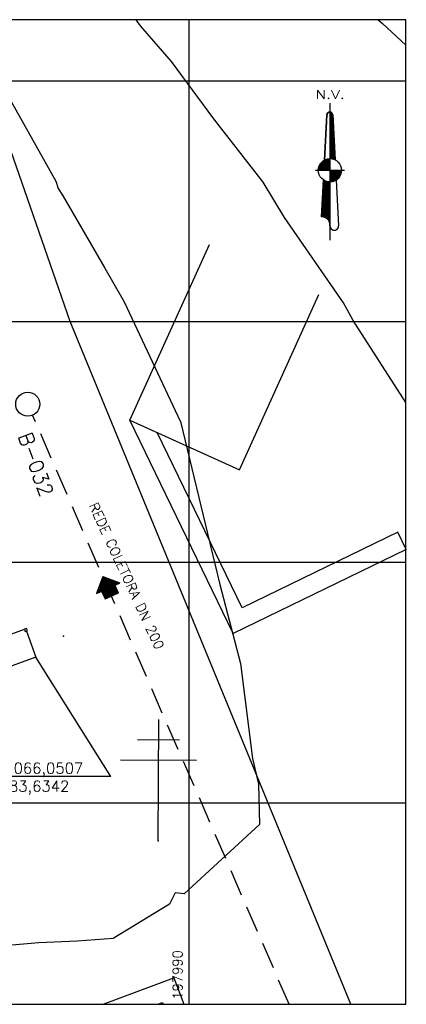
# Model space of a CAD drawing. Header units: millimetres. Extents: x 197878 to 197999, y 8707048 to 8707093.
# Tile 37 of 37: x 197983 to 197999, y 8707052 to 8707093. Entities that reach past the tile are written whole.
import ezdxf
from ezdxf.enums import TextEntityAlignment as Align

# ---------------------------------------------------------------- set-up
doc = ezdxf.new("R2010")
doc.units = ezdxf.units.MM
doc.header["$LTSCALE"] = 0.1
doc.linetypes.add('HIDDEN', pattern=[0.375, 0.25, -0.125])
for name, color, linetype in [('$CURVAS1', 30, 'Continuous'), ('$CURVAS2', 40, 'Continuous'), ('CASA', 6, 'Continuous'), ('CERCA', 3, 'cERCA_LINE'), ('COTAS', 7, 'Continuous'), ('MALHA', 9, 'Continuous'), ('MURO', 9, 'Continuous'), ('NOVO', 8, 'Continuous'), ('POSTE', 3, 'Continuous'), ('REDE-SANITÁRIO', 6, 'Continuous'), ('TEXTO', 2, 'Continuous'), ('TXT_COORD', 2, 'Continuous')]:
    doc.layers.add(name, color=color, linetype=linetype)
doc.styles.add('AG6', font='ROMANS.SHX', dxfattribs={"width": 1.3, "height": 3})
doc.styles.add('ROMAMS', font='ROMANS.shx')
doc.styles.add('romans', font='romans.shx')
doc.styles.get("Standard").update_dxf_attribs({"font": 'romans.shx'})
doc.styles.add('STYLE1', font='romans.shx')
doc.linetypes.add('cERCA_LINE', pattern='A,0.5,-0.2,["X",Standard,S=0.1,R=0,X=-0.1,Y=-0.05],-0.25', length=0.95)

# ---------------------------------------------------------------- blocks, each defined once
blk = doc.blocks.new('A$C26ED7CE0')
for p, q in [((0.1661, 0.1761), (0.0461, 0.1761)), ((0.0461, 0.1061), (0.0461, 0.1761)), ((0.1661, 0.1061), (0.1661, 0.1761)), ((0.1061, 0), (0, 0.1061)), ((0.0461, 0.1061), (0, 0.1061)), ((0.1061, 0), (0.2121, 0.1061)), ((0.2121, 0.1061), (0.1661, 0.1061))]:
    blk.add_line(p, q)
at = {"color": 0}
for p, q in [((0.1632, 0.0571), (0.0461, 0.1742)), ((0.1614, 0.0553), (0.0461, 0.1707)), ((0.1596, 0.0536), (0.0461, 0.1671)), ((0.1579, 0.0518), (0.0461, 0.1636)), ((0.1649, 0.0589), (0.0478, 0.1761)), ((0.1667, 0.0606), (0.0513, 0.1761)), ((0.1685, 0.0624), (0.0548, 0.1761)), ((0.1702, 0.0642), (0.0584, 0.1761)), ((0.172, 0.0659), (0.0619, 0.1761)), ((0.1738, 0.0677), (0.0654, 0.1761)), ((0.1755, 0.0695), (0.069, 0.1761)), ((0.1773, 0.0712), (0.0725, 0.1761)), ((0.1791, 0.073), (0.076, 0.1761)), ((0.1809, 0.0748), (0.0796, 0.1761)), ((0.1826, 0.0766), (0.0831, 0.1761)), ((0.1844, 0.0783), (0.0866, 0.1761)), ((0.1862, 0.0801), (0.0902, 0.1761)), ((0.1879, 0.0819), (0.0937, 0.1761)), ((0.1661, 0.1072), (0.0972, 0.1761)), ((0.1661, 0.1108), (0.1008, 0.1761)), ((0.1661, 0.1143), (0.1043, 0.1761)), ((0.1661, 0.1179), (0.1079, 0.1761)), ((0.1661, 0.1214), (0.1114, 0.1761)), ((0.1661, 0.1249), (0.1149, 0.1761)), ((0.1661, 0.1285), (0.1185, 0.1761)), ((0.1661, 0.132), (0.122, 0.1761)), ((0.1661, 0.1355), (0.1255, 0.1761)), ((0.1661, 0.1391), (0.1291, 0.1761)), ((0.1661, 0.1426), (0.1326, 0.1761)), ((0.1661, 0.1461), (0.1361, 0.1761)), ((0.1661, 0.1497), (0.1397, 0.1761)), ((0.1661, 0.1532), (0.1432, 0.1761)), ((0.1661, 0.1567), (0.1467, 0.1761)), ((0.1661, 0.1603), (0.1503, 0.1761)), ((0.1661, 0.1638), (0.1538, 0.1761)), ((0.1661, 0.1674), (0.1574, 0.1761)), ((0.1661, 0.1709), (0.1609, 0.1761)), ((0.1661, 0.1744), (0.1644, 0.1761)), ((0.1066, 0.0005), (0.0011, 0.1061)), ((0.1084, 0.0023), (0.0046, 0.1061)), ((0.1101, 0.0041), (0.0081, 0.1061)), ((0.1119, 0.0058), (0.0117, 0.1061)), ((0.1137, 0.0076), (0.0152, 0.1061)), ((0.1154, 0.0094), (0.0188, 0.1061)), ((0.1172, 0.0111), (0.0223, 0.1061)), ((0.119, 0.0129), (0.0258, 0.1061)), ((0.1207, 0.0147), (0.0294, 0.1061)), ((0.1225, 0.0164), (0.0329, 0.1061)), ((0.1243, 0.0182), (0.0364, 0.1061)), ((0.1261, 0.02), (0.04, 0.1061)), ((0.1278, 0.0218), (0.0435, 0.1061)), ((0.1561, 0.05), (0.0461, 0.1601)), ((0.1543, 0.0483), (0.0461, 0.1565)), ((0.1526, 0.0465), (0.0461, 0.153)), ((0.1508, 0.0447), (0.0461, 0.1495)), ((0.149, 0.043), (0.0461, 0.1459)), ((0.1473, 0.0412), (0.0461, 0.1424)), ((0.1455, 0.0394), (0.0461, 0.1389)), ((0.1437, 0.0377), (0.0461, 0.1353)), ((0.142, 0.0359), (0.0461, 0.1318)), ((0.1402, 0.0341), (0.0461, 0.1283)), ((0.1384, 0.0324), (0.0461, 0.1247)), ((0.1367, 0.0306), (0.0461, 0.1212)), ((0.1349, 0.0288), (0.0461, 0.1176)), ((0.1331, 0.0271), (0.0461, 0.1141)), ((0.1314, 0.0253), (0.0461, 0.1106)), ((0.1296, 0.0235), (0.0461, 0.107)), ((0.1897, 0.0836), (0.1672, 0.1061)), ((0.1915, 0.0854), (0.1708, 0.1061)), ((0.1932, 0.0872), (0.1743, 0.1061)), ((0.195, 0.0889), (0.1779, 0.1061)), ((0.1968, 0.0907), (0.1814, 0.1061)), ((0.1985, 0.0925), (0.1849, 0.1061)), ((0.2003, 0.0942), (0.1885, 0.1061)), ((0.2021, 0.096), (0.192, 0.1061))]:
    blk.add_line(p, q, dxfattribs=at)
blk = doc.blocks.new('*X50')
at = {"color": 0}
for p, q in [((9739.61, 10071.95), (9739.72, 10072.06)), ((9739.61, 10071.59), (9740, 10071.99)), ((9739.61, 10071.24), (9740.22, 10071.85)), ((9740.62, 10070.74), (9739.61, 10071.76)), ((9739.61, 10070.88), (9740.4, 10071.68)), ((9739.61, 10070.53), (9740.53, 10071.45)), ((9740.64, 10070.37), (9739.61, 10071.41)), ((9740.6, 10071.11), (9739.65, 10072.07)), ((9740.41, 10071.66), (9740.2, 10071.87)), ((9739.61, 10070.18), (9740.6, 10071.17)), ((9740.66, 10070), (9739.61, 10071.05)), ((9739.61, 10069.82), (9740.62, 10070.84)), ((9740.68, 10069.62), (9739.61, 10070.7)), ((9739.61, 10069.47), (9740.64, 10070.5)), ((9740.7, 10069.25), (9739.61, 10070.34)), ((9739.61, 10069.12), (9740.65, 10070.16)), ((9740.72, 10068.88), (9739.61, 10069.99)), ((9739.61, 10068.76), (9740.67, 10069.83)), ((9740.74, 10068.5), (9739.61, 10069.64)), ((9739.61, 10068.41), (9740.69, 10069.49)), ((9740.76, 10068.13), (9739.61, 10069.28)), ((9739.61, 10068.06), (9740.71, 10069.16)), ((9740.78, 10067.76), (9739.61, 10068.93)), ((9739.61, 10067.7), (9740.72, 10068.82)), ((9740.8, 10067.38), (9739.61, 10068.58)), ((9739.61, 10067.35), (9740.74, 10068.49)), ((9740.82, 10067.01), (9739.61, 10068.22)), ((9739.61, 10067), (9740.76, 10068.15)), ((9740.84, 10066.64), (9739.61, 10067.87)), ((9739.61, 10066.64), (9740.78, 10067.81)), ((9740.86, 10066.26), (9739.61, 10067.52)), ((9739.61, 10066.29), (9740.79, 10067.48)), ((9740.88, 10065.89), (9739.61, 10067.16)), ((9739.61, 10065.94), (9740.81, 10067.14)), ((9739.61, 10065.58), (9740.83, 10066.81)), ((9740.9, 10065.52), (9739.61, 10066.81)), ((9739.61, 10065.23), (9740.85, 10066.47)), ((9740.92, 10065.14), (9739.61, 10066.46)), ((9739.61, 10064.87), (9740.86, 10066.13)), ((9740.94, 10064.77), (9739.61, 10066.1)), ((9739.61, 10064.52), (9740.88, 10065.8)), ((9740.96, 10064.4), (9739.61, 10065.75)), ((9739.61, 10064.17), (9740.9, 10065.46)), ((9740.98, 10064.02), (9739.61, 10065.39)), ((9739.61, 10063.81), (9740.92, 10065.13)), ((9741, 10063.65), (9739.61, 10065.04)), ((9739.61, 10063.46), (9740.94, 10064.79)), ((9741.02, 10063.28), (9739.61, 10064.69)), ((9739.61, 10063.11), (9740.95, 10064.45)), ((9741.03, 10062.9), (9739.61, 10064.33)), ((9739.61, 10062.75), (9740.97, 10064.12)), ((9741.05, 10062.53), (9739.61, 10063.98)), ((9739.61, 10062.4), (9740.99, 10063.78)), ((9741.07, 10062.16), (9739.61, 10063.63)), ((9739.61, 10062.05), (9741.01, 10063.45)), ((9741.09, 10061.79), (9739.61, 10063.27)), ((9739.61, 10061.69), (9741.02, 10063.11)), ((9741.11, 10061.41), (9739.61, 10062.92)), ((9739.61, 10061.34), (9741.04, 10062.78)), ((9741.13, 10061.04), (9739.61, 10062.57)), ((9739.61, 10060.99), (9741.06, 10062.44)), ((9741.15, 10060.67), (9739.61, 10062.21)), ((9739.61, 10060.63), (9741.08, 10062.1)), ((9741.17, 10060.29), (9739.61, 10061.86)), ((9739.61, 10060.28), (9741.09, 10061.77)), ((9741.19, 10059.92), (9739.61, 10061.51)), ((9739.61, 10059.92), (9741.11, 10061.43)), ((9741.21, 10059.55), (9739.61, 10061.15)), ((9739.61, 10059.57), (9741.13, 10061.1)), ((9741.23, 10059.17), (9739.61, 10060.8)), ((9739.61, 10059.22), (9741.15, 10060.76)), ((9741.25, 10058.8), (9739.61, 10060.45)), ((9739.61, 10058.86), (9741.17, 10060.42)), ((9739.61, 10058.51), (9741.18, 10060.09)), ((9741.27, 10058.43), (9739.61, 10060.09)), ((9739.61, 10058.16), (9741.2, 10059.75)), ((9741.29, 10058.05), (9739.61, 10059.74)), ((9739.61, 10057.8), (9741.22, 10059.42)), ((9741.31, 10057.68), (9739.61, 10059.38)), ((9739.61, 10057.45), (9741.24, 10059.08)), ((9741.33, 10057.31), (9739.61, 10059.03)), ((9739.61, 10057.1), (9741.25, 10058.74)), ((9741.35, 10056.93), (9739.61, 10058.68)), ((9739.61, 10056.74), (9741.27, 10058.41)), ((9741.37, 10056.56), (9739.61, 10058.32)), ((9739.61, 10056.39), (9741.29, 10058.07)), ((9741.39, 10056.19), (9739.61, 10057.97)), ((9739.64, 10056.07), (9741.31, 10057.74)), ((9741.41, 10055.81), (9739.61, 10057.62)), ((9741.09, 10055.78), (9739.61, 10057.26)), ((9740.56, 10055.95), (9739.61, 10056.91)), ((9740.13, 10056.03), (9739.61, 10056.56)), ((9739.74, 10056.06), (9739.61, 10056.2)), ((9739.97, 10056.05), (9741.32, 10057.4)), ((9740.29, 10056.01), (9741.34, 10057.07)), ((9740.58, 10055.95), (9741.36, 10056.73)), ((9740.85, 10055.87), (9741.38, 10056.39)), ((9741.11, 10055.77), (9741.4, 10056.06)), ((9741.36, 10055.66), (9741.41, 10055.72)), ((9737.12, 10045.06), (9739.61, 10047.55)), ((9737.14, 10045.44), (9739.61, 10047.9)), ((9737.16, 10045.81), (9739.42, 10048.07)), ((9737.18, 10046.19), (9739.09, 10048.1)), ((9737.21, 10046.56), (9738.79, 10048.15)), ((9737.23, 10046.94), (9738.51, 10048.22)), ((9737.25, 10047.31), (9738.24, 10048.31)), ((9739.61, 10045.24), (9737.26, 10047.58)), ((9737.27, 10047.69), (9737.99, 10048.41)), ((9739.61, 10045.6), (9737.28, 10047.92)), ((9737.29, 10048.06), (9737.75, 10048.52)), ((9739.61, 10045.95), (9737.3, 10048.25)), ((9737.31, 10048.44), (9737.52, 10048.65)), ((9739.61, 10046.3), (9737.32, 10048.59)), ((9739.61, 10046.66), (9737.73, 10048.54)), ((9739.61, 10047.01), (9738.34, 10048.27)), ((9739.61, 10047.36), (9738.82, 10048.14)), ((9739.61, 10047.72), (9739.24, 10048.08)), ((9736.93, 10041.69), (9739.61, 10044.37)), ((9736.95, 10042.06), (9739.61, 10044.72)), ((9736.97, 10042.44), (9739.61, 10045.08)), ((9736.99, 10042.81), (9739.61, 10045.43)), ((9737.01, 10043.19), (9739.61, 10045.78)), ((9737.03, 10043.56), (9739.61, 10046.14)), ((9737.06, 10043.94), (9739.61, 10046.49)), ((9739.61, 10041.71), (9737.07, 10044.24)), ((9737.08, 10044.31), (9739.61, 10046.84)), ((9739.61, 10042.06), (9737.09, 10044.57)), ((9737.1, 10044.69), (9739.61, 10047.2)), ((9739.61, 10042.41), (9737.11, 10044.91)), ((9739.61, 10042.77), (9737.13, 10045.24)), ((9739.61, 10043.12), (9737.15, 10045.58)), ((9739.61, 10043.47), (9737.17, 10045.91)), ((9739.61, 10043.83), (9737.19, 10046.25)), ((9739.61, 10044.18), (9737.21, 10046.58)), ((9739.61, 10044.54), (9737.23, 10046.92)), ((9739.61, 10044.89), (9737.24, 10047.25)), ((9736.71, 10037.94), (9739.61, 10040.83)), ((9736.73, 10038.31), (9739.61, 10041.19)), ((9736.76, 10038.69), (9739.61, 10041.54)), ((9736.78, 10039.06), (9739.61, 10041.89)), ((9736.8, 10039.44), (9739.61, 10042.25)), ((9736.82, 10039.81), (9739.61, 10042.6)), ((9736.84, 10040.19), (9739.61, 10042.95)), ((9736.86, 10040.56), (9739.61, 10043.31)), ((9736.88, 10040.94), (9739.61, 10043.66)), ((9739.61, 10038.17), (9736.88, 10040.9)), ((9739.61, 10038.52), (9736.9, 10041.23)), ((9736.91, 10041.31), (9739.61, 10044.01)), ((9739.61, 10038.88), (9736.92, 10041.56)), ((9739.61, 10039.23), (9736.94, 10041.9)), ((9739.61, 10039.59), (9736.96, 10042.23)), ((9739.61, 10039.94), (9736.98, 10042.57)), ((9739.61, 10040.29), (9737, 10042.9)), ((9739.61, 10040.65), (9737.01, 10043.24)), ((9739.61, 10041), (9737.03, 10043.57)), ((9739.61, 10041.35), (9737.05, 10043.91)), ((9736.61, 10036.07), (9739.61, 10039.07)), ((9736.63, 10036.44), (9739.61, 10039.42)), ((9736.65, 10036.81), (9739.61, 10039.77)), ((9736.67, 10037.19), (9739.61, 10040.13)), ((9736.69, 10037.56), (9739.61, 10040.48)), ((9739.61, 10034.64), (9736.69, 10037.55)), ((9739.61, 10034.99), (9736.71, 10037.89)), ((9739.61, 10035.34), (9736.73, 10038.22)), ((9739.61, 10035.7), (9736.75, 10038.55)), ((9739.61, 10036.05), (9736.77, 10038.89)), ((9739.61, 10036.4), (9736.79, 10039.22)), ((9739.61, 10036.76), (9736.8, 10039.56)), ((9739.61, 10037.11), (9736.82, 10039.89)), ((9739.61, 10037.46), (9736.84, 10040.23)), ((9739.61, 10037.82), (9736.86, 10040.56)), ((9736.98, 10036.08), (9739.61, 10038.71)), ((9737.3, 10036.06), (9739.61, 10038.36)), ((9737.6, 10036), (9739.61, 10038)), ((9737.87, 10035.91), (9739.61, 10037.65)), ((9736.75, 10036.08), (9736.61, 10036.21)), ((9737.1, 10036.08), (9736.63, 10036.55)), ((9737.52, 10036.02), (9736.65, 10036.88)), ((9738.05, 10035.84), (9736.67, 10037.22)), ((9738.11, 10035.81), (9739.61, 10037.3)), ((9738.34, 10035.68), (9739.61, 10036.94)), ((9738.55, 10035.54), (9739.61, 10036.59)), ((9738.74, 10035.38), (9739.61, 10036.24)), ((9738.92, 10035.2), (9739.61, 10035.88)), ((9739.08, 10035), (9739.61, 10035.53)), ((9739.22, 10034.79), (9739.61, 10035.18)), ((9739.35, 10034.57), (9739.61, 10034.82)), ((9739.61, 10034.28), (9739.37, 10034.51)), ((9739.45, 10034.32), (9739.61, 10034.47)), ((9739.54, 10034.05), (9739.61, 10034.12)), ((9739.61, 10033.93), (9739.56, 10033.98)), ((9739.6, 10033.75), (9739.61, 10033.76))]:
    blk.add_line(p, q, dxfattribs=at)
blk = doc.blocks.new('*X51')
at = {"color": 0}
for p, q in [((9735.62, 10052.4), (9739.27, 10056.05)), ((9735.64, 10052.07), (9739.61, 10056.04)), ((9735.68, 10052.81), (9738.86, 10056)), ((9735.8, 10053.29), (9738.39, 10055.88)), ((9735.99, 10052.07), (9739.61, 10055.68)), ((9736.04, 10053.89), (9737.78, 10055.63)), ((9736.34, 10052.07), (9739.61, 10055.33)), ((9738.79, 10052.07), (9736.4, 10054.46)), ((9739.14, 10052.07), (9736.56, 10054.66)), ((9736.7, 10052.07), (9739.61, 10054.97)), ((9739.5, 10052.07), (9736.72, 10054.84)), ((9739.61, 10052.31), (9736.9, 10055.02)), ((9737.05, 10052.07), (9739.61, 10054.62)), ((9739.61, 10052.67), (9737.09, 10055.18)), ((9739.61, 10053.02), (9737.29, 10055.33)), ((9739.61, 10053.37), (9737.51, 10055.47)), ((9739.61, 10053.73), (9737.73, 10055.6)), ((9739.61, 10054.08), (9737.97, 10055.72)), ((9739.61, 10054.43), (9738.22, 10055.82)), ((9739.61, 10054.79), (9738.49, 10055.91)), ((9739.61, 10055.14), (9738.77, 10055.98)), ((9739.61, 10055.5), (9739.07, 10056.03)), ((9739.61, 10055.85), (9739.39, 10056.06)), ((9735.61, 10052.07), (9735.61, 10052.07)), ((9735.96, 10052.07), (9735.62, 10052.41)), ((9736.32, 10052.07), (9735.66, 10052.72)), ((9736.67, 10052.07), (9735.72, 10053.02)), ((9737.02, 10052.07), (9735.8, 10053.29)), ((9737.38, 10052.07), (9735.89, 10053.55)), ((9737.73, 10052.07), (9736, 10053.8)), ((9738.08, 10052.07), (9736.12, 10054.03)), ((9738.44, 10052.07), (9736.25, 10054.25)), ((9737.4, 10052.07), (9739.61, 10054.27)), ((9737.76, 10052.07), (9739.61, 10053.91)), ((9738.11, 10052.07), (9739.61, 10053.56)), ((9738.47, 10052.07), (9739.61, 10053.21)), ((9738.82, 10052.07), (9739.61, 10052.85)), ((9739.17, 10052.07), (9739.61, 10052.5)), ((9739.53, 10052.07), (9739.61, 10052.15))]:
    blk.add_line(p, q, dxfattribs=at)
blk = doc.blocks.new('*X52')
at = {"color": 0}
for p, q in [((9739.61, 10048.26), (9743.42, 10052.07)), ((9739.61, 10048.61), (9743.06, 10052.07)), ((9739.61, 10048.96), (9742.71, 10052.07)), ((9739.61, 10049.32), (9742.35, 10052.07)), ((9739.61, 10049.67), (9742, 10052.07)), ((9739.61, 10050.03), (9741.65, 10052.07)), ((9739.61, 10050.38), (9741.29, 10052.07)), ((9739.61, 10050.73), (9740.94, 10052.07)), ((9739.61, 10051.09), (9740.59, 10052.07)), ((9739.61, 10051.44), (9740.23, 10052.07)), ((9739.61, 10051.79), (9739.88, 10052.07)), ((9742.38, 10049.19), (9739.61, 10051.96)), ((9742.19, 10049.02), (9739.61, 10051.61)), ((9742, 10048.86), (9739.61, 10051.25)), ((9739.78, 10048.08), (9743.6, 10051.9)), ((9742.55, 10049.37), (9739.85, 10052.07)), ((9740.17, 10048.12), (9743.56, 10051.5)), ((9742.71, 10049.56), (9740.21, 10052.07)), ((9742.87, 10049.76), (9740.56, 10052.07)), ((9740.6, 10048.19), (9743.47, 10051.06)), ((9743.01, 10049.97), (9740.91, 10052.07)), ((9743.13, 10050.21), (9741.27, 10052.07)), ((9743.24, 10050.44), (9741.62, 10052.07)), ((9743.35, 10050.69), (9741.97, 10052.07)), ((9743.44, 10050.95), (9742.33, 10052.07)), ((9743.51, 10051.24), (9742.68, 10052.07)), ((9743.56, 10051.54), (9743.03, 10052.07)), ((9743.6, 10051.86), (9743.39, 10052.07)), ((9741.78, 10048.73), (9739.61, 10050.9)), ((9741.56, 10048.59), (9739.61, 10050.55)), ((9741.34, 10048.46), (9739.61, 10050.19)), ((9741.08, 10048.36), (9739.61, 10049.84)), ((9740.82, 10048.27), (9739.61, 10049.49)), ((9740.56, 10048.18), (9739.61, 10049.13)), ((9740.25, 10048.13), (9739.61, 10048.78)), ((9739.94, 10048.09), (9739.61, 10048.42)), ((9739.61, 10048.07), (9739.61, 10048.07)), ((9741.15, 10048.39), (9743.27, 10050.51)), ((9741.94, 10048.83), (9742.85, 10049.73))]:
    blk.add_line(p, q, dxfattribs=at)
blk = doc.blocks.new('A$C7D82471C')
at = {"color": 6, "elevation": -1156.78}
for points in [[(2.98, 26.36), (3.83, 41.17, -0.381158), (4.79, 42.13), (4.79, 26.81)], [(4.79, 22.98), (4.79, 26.81, -1.24302)]]:
    blk.add_lwpolyline(points, format="xyb", dxfattribs=at)
for points in [[(4.79, 45), (4.79, 0)], [(3.83, 41.17), (2.98, 26.36)], [(5.74, 41.17), (6.52, 26.39)], [(0, 22.98), (9.57, 22.98)], [(2.61, 19.83), (1.91, 7.66)], [(6.87, 19.77), (7.66, 4.79)]]:
    blk.add_lwpolyline(points, dxfattribs=at)
at = {"color": 6}
blk.add_circle((4.79, 22.98, -1156.78), 3.83, dxfattribs=at)
for centre, radius, start, end in [((4.79, 41.17, -1156.78), 0.957, 0, 180), ((2.21, 5.08, -1156.78), 2.59, 353.4071, 96.5929), ((6.22, 4.76, -1156.78), 1.44, 178.9205, 1.0795)]:
    blk.add_arc(centre, radius, start, end, dxfattribs=at)
at = {"color": 6, "xscale": 0.9574468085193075, "yscale": 0.9574468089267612, "zscale": 0.9574468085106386}
for name in ['*X50', '*X51', '*X52']:
    blk.add_blockref(name, (-9320.37, -9601.34, -1156.78), dxfattribs=at)
at = {"color": 4, "style": 'AG6', "width": 1.3}
blk.add_text('N.V.', height=2.872, dxfattribs=at).set_placement((0.05, 46.47, -1156.78))

msp = doc.modelspace()

# ---------------------------------------------------------------- linework, layer by layer
at = {"layer": '$CURVAS1'}
msp.add_polyline3d([(197981.95459, 8707090.27212, 680), (197984.46372, 8707085.82079, 680), (197984.56511, 8707085.52324, 680), (197984.74869, 8707085.24303, 680), (197986.49695, 8707082.21645, 680), (197987.24645, 8707080.91435, 680), (197987.30949, 8707080.80827, 680), (197989.53992, 8707076.06316, 680), (197989.66626, 8707075.7981, 680), (197989.6643, 8707075.78431, 680), (197990.86464, 8707070.7926, 680), (197991.28221, 8707069.07166, 680), (197992.13983, 8707065.78697, 680), (197992.64067, 8707061.84594, 680), (197992.88572, 8707060.78365, 680), (197992.93915, 8707059.1011, 680), (197989.79982, 8707056.22583, 680), (197989.4291, 8707056.26775, 680), (197989.18415, 8707055.79982, 680), (197986.84924, 8707054.36363, 680), (197985.35774, 8707054.25457, 680), (197983.76096, 8707054.19256, 680), (197980.53681, 8707053.91448, 680)], dxfattribs=at)
at = {"layer": '$CURVAS2'}
for points in [[(197999.01636, 8707076.62975, 681), (197996.82439, 8707080.03568, 681), (197996.4272, 8707080.76833, 681), (197993.9752, 8707084.31251, 681), (197993.08483, 8707085.78302, 681), (197991.03683, 8707088.41272, 681), (197989.27127, 8707090.79977, 681), (197987.98176, 8707092.28224, 681), (197987.81028, 8707092.53403, 681)], [(197997.87175, 8707092.53403, 682), (197998.04824, 8707092.37014, 682), (197999.01636, 8707091.48201, 682)]]:
    msp.add_polyline3d(points, dxfattribs=at)
at = {"color": 2, "elevation": 1}
msp.add_lwpolyline([(197951.296, 8707051.63595), (197999.01636, 8707051.63595), (197999.01636, 8707092.53403), (197951.296, 8707092.53403)], close=True, dxfattribs=at)
at = {"color": 4}
msp.add_circle((197983.29768, 8707076.56331), 0.5, dxfattribs=at)
at = {"layer": 'CASA'}
for points in [[(197987.54511, 8707075.90529), (197990.8495, 8707083.19097)], [(197992.09866, 8707073.84005), (197995.40304, 8707081.12572)], [(197987.54511, 8707075.90529), (197992.09866, 8707073.84005)]]:
    msp.add_lwpolyline(points, dxfattribs=at)
msp.add_point((197987.5459, 8707075.9058, 679.665), dxfattribs=at)
at = {"layer": 'CERCA', "color": 2, "linetype": 'Continuous', "ltscale": 500}
msp.add_line((197982.21995, 8707066.87894), (197983.1585, 8707067.21851), dxfattribs=at)
at = {"layer": 'CERCA', "color": 2, "ltscale": 20}
for p, q in [((197983.23954, 8707067.14148), (197983.63419, 8707066.05068)), ((197983.63419, 8707066.05068), (197964.82726, 8707059.24633))]:
    msp.add_line(p, q, dxfattribs=at)
at = {"layer": 'CERCA'}
for points in [[(197985.05499, 8707079.99254), (197985.05499, 8707079.99254), (197980.69848, 8707092.53403)], [(197996.72333, 8707051.63595), (197985.05499, 8707079.99254)]]:
    msp.add_lwpolyline(points, dxfattribs=at)
at = {"layer": 'CERCA', "color": 4, "linetype": 'Continuous', "ltscale": 500}
msp.add_lwpolyline([(197983.28656, 8707067.15849), (197983.25254, 8707067.25253), (197983.1585, 8707067.21851), (197983.19252, 8707067.12447)], close=True, dxfattribs=at)
at = {"layer": 'CERCA'}
msp.add_point((197985.0558, 8707079.9931, 679.6768), dxfattribs=at)
at = {"layer": 'MALHA'}
for p, q in [((197990, 8707092.53403), (197990, 8707051.63595)), ((197951.296, 8707090), (197999.01636, 8707090)), ((197951.296, 8707080), (197999.01636, 8707080)), ((197951.296, 8707070), (197999.01636, 8707070)), ((197951.296, 8707060), (197999.01636, 8707060))]:
    msp.add_line(p, q, dxfattribs=at)
at = {"layer": 'MURO'}
for p, q in [((197991.83521, 8707067.03743), (197987.54511, 8707075.90529)), ((197992.20697, 8707068.10598), (197988.68362, 8707075.38893)), ((197998.68834, 8707071.24154), (197992.20697, 8707068.10598)), ((197999.03674, 8707070.52139), (197998.68834, 8707071.24154)), ((197999.03674, 8707070.52139), (197991.83521, 8707067.03743)), ((197986.42978, 8707051.63595), (197989.37305, 8707052.74136)), ((197989.37305, 8707052.74136), (197989.78821, 8707051.63595)), ((197988.70514, 8707051.63595), (197988.90541, 8707051.71117)), ((197988.90541, 8707051.71117), (197988.93365, 8707051.63595))]:
    msp.add_line(p, q, dxfattribs=at)
msp.add_point((197989.3737, 8707052.7419, 680.0602), dxfattribs=at)
at = {"layer": 'NOVO'}
for p in [(197984.7791, 8707066.93362), (197984.77911, 8707066.93355)]:
    msp.add_point(p, dxfattribs=at)
at = {"layer": 'POSTE'}
for p, q in [((197988.71866, 8707058.42778), (197988.74074, 8707063.46774)), ((197987.86206, 8707062.63158), (197989.61205, 8707062.62391)), ((197987.15839, 8707061.79465), (197990.30836, 8707061.78085))]:
    msp.add_line(p, q, dxfattribs=at)
msp.add_point((197988.7193, 8707058.4283, 679.9784), dxfattribs=at)
at = {"layer": 'REDE-SANITÁRIO', "linetype": 'HIDDEN', "ltscale": 44}
msp.add_line((197994.1691, 8707051.63595), (197983.49756, 8707076.105), dxfattribs=at)
at = {"layer": 'TEXTO', "color": 3}
msp.add_line((197986.75119, 8707061.09647), (197980.37157, 8707061.09647), dxfattribs=at)
msp.add_lwpolyline([(197986.75119, 8707061.09647), (197983.63419, 8707066.05068)], dxfattribs=at)

# ---------------------------------------------------------------- block references
at = {"xscale": 0.1264781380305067, "yscale": 0.1264781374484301, "zscale": 0.126478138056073}
msp.add_blockref('A$C7D82471C', (197995.25415, 8707083.3718, 146.30694), dxfattribs=at)
at = {"layer": 'COTAS', "xscale": 5.000000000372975, "yscale": 5.000000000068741, "zscale": 5, "rotation": 204.3642776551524}
msp.add_blockref('A$C26ED7CE0', (197986.90459, 8707069.61943), dxfattribs=at)

# ---------------------------------------------------------------- texts
at = {"layer": 'TEXTO', "color": 4, "style": 'romans'}
msp.add_text('B-032', height=0.6, rotation=289.890131, dxfattribs=at).set_placement((197983.35405, 8707073.95859), align=Align.CENTER)
at = {"layer": 'TEXTO', "style": 'romans'}
msp.add_text('REDE COLETORA DN 200', height=0.4, rotation=294.829916, dxfattribs=at).set_placement((197987.40788, 8707069.42914), align=Align.MIDDLE)
at = {"layer": 'TEXTO', "insert": (197980.78159, 8707061.67041), "char_height": 0.45, "width": 8.7220828, "attachment_point": 1, "style": 'STYLE1'}
msp.add_mtext('8.707.066,0507\\P197.983,6342 ', dxfattribs=at)
at = {"layer": 'TXT_COORD', "style": 'ROMAMS'}
msp.add_text('197990', height=0.4, rotation=90, dxfattribs=at).set_placement((197989.84508, 8707053.88579), align=Align.BOTTOM_RIGHT)

doc.saveas('drawing.dxf')
